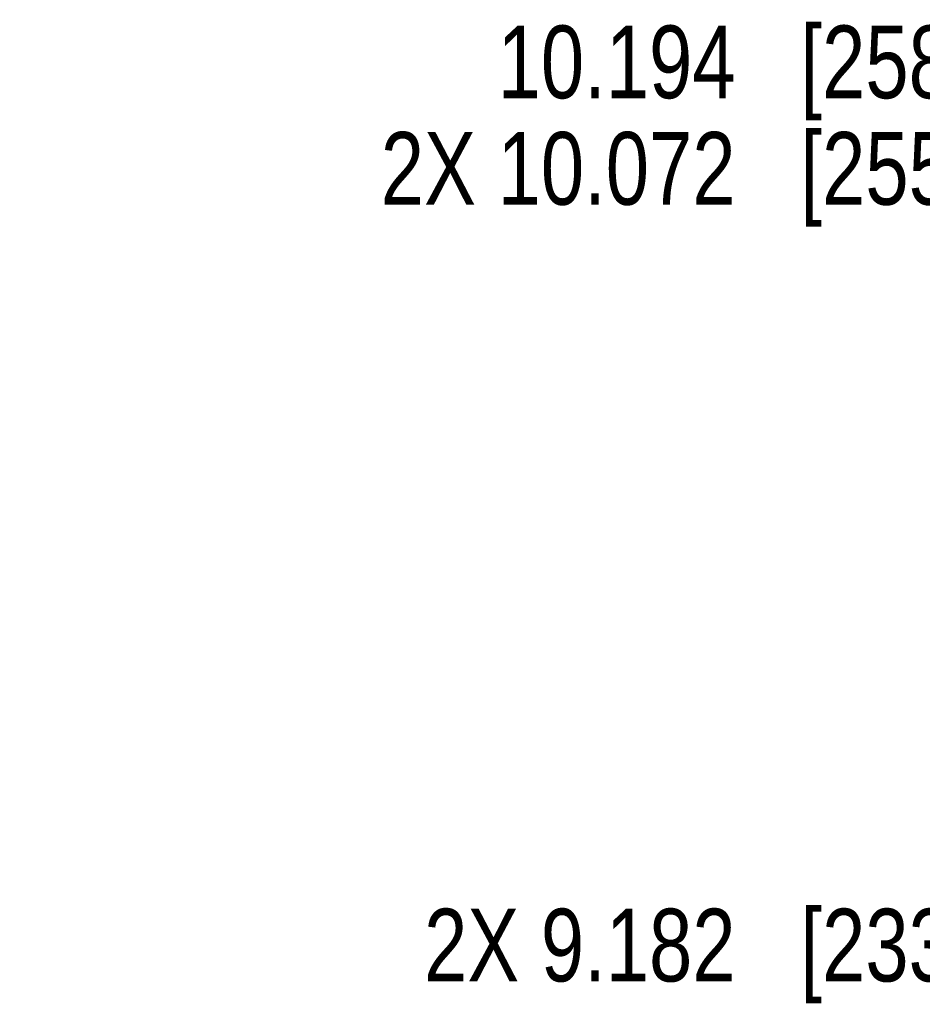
# Model space of a CAD drawing. Header units: inches. Extents: x 0 to 34, y 0 to 22.
# Tile 24 of 39: x 11.8 to 13.3, y 17 to 18.7. Entities that reach past the tile are written whole.
import ezdxf

# ---------------------------------------------------------------- set-up
doc = ezdxf.new("R2010")
doc.units = ezdxf.units.IN
doc.header["$LTSCALE"] = 1.87
doc.header["$MEASUREMENT"] = 0
doc.layers.get('0').update_dxf_attribs({"linetype": 'CONTINUOUS'})
doc.layers.add('DIMENSIONS', color=7, linetype='CONTINUOUS')
doc.styles.get("Standard").update_dxf_attribs({"font": 'txt', "width": 0.8})
doc.dimstyles.new('DIMSTYLE_1', dxfattribs={"dimtxt": 0.125, "dimasz": 0.18, "dimexe": 0.125, "dimexo": 0.0625, "dimgap": 0.03125, "dimtad": 0, "dimtih": 1, "dimtoh": 1, "dimdec": 3, "dimlfac": 0.666667, "dimzin": 4, "dimdsep": 46, "dimtxsty": 'STANDARD', "dimblk": '_FILLED', "dimblk1": '_FILLED', "dimblk2": '_FILLED', "dimcen": 0.09, "dimadec": 0, "dimazin": 0, "dimtp": 0.005, "dimtm": 0.005, "dimtfac": 1, "dimtdec": 3, "dimtofl": 0, "dimtmove": 0, "dimatfit": 3, "dimldrblk": '_FILLED', "dimfxl": 1, "dimtolj": 1, "dimtzin": 4, "dimarcsym": 0})

# ---------------------------------------------------------------- blocks, each defined once
blk = doc.blocks.new('*D36')
at = {"layer": 'DIMENSIONS', "color": 2, "linetype": 'CONTINUOUS'}
blk.add_line((14.8818, 17.1265), (13.6703, 17.1265), dxfattribs=at)
at = {"layer": 'DIMENSIONS', "color": 2, "linetype": 'CONTINUOUS', "insert": (13.6078, 17.189), "char_height": 0.125, "width": 1.725, "attachment_point": 3, "line_spacing_factor": 0.9}
blk.add_mtext('2X 9.182{\\Ftxt.shx;\\W1.000000;\\H0.125000; }[233.22]', dxfattribs=at)
blk = doc.blocks.new('_FILLED')
at = {"color": 0, "linetype": 'BYBLOCK'}
blk.add_solid([(0, 0), (-1, 0.1736), (-1, -0.1736)], dxfattribs=at)
blk = doc.blocks.new('*D37')
at = {"layer": 'DIMENSIONS', "color": 2, "linetype": 'CONTINUOUS'}
blk.add_line((15.1744, 18.4615), (13.6703, 18.4615), dxfattribs=at)
at = {"layer": 'DIMENSIONS', "color": 2, "linetype": 'CONTINUOUS', "insert": (13.6078, 18.524), "char_height": 0.125, "width": 1.825, "attachment_point": 3, "line_spacing_factor": 0.9}
blk.add_mtext('2X 10.072{\\Ftxt.shx;\\W1.000000;\\H0.125000; }[255.83]', dxfattribs=at)
blk = doc.blocks.new('*D38')
at = {"layer": 'DIMENSIONS', "color": 2, "linetype": 'CONTINUOUS'}
blk.add_line((14.2953, 18.6445), (13.6703, 18.6445), dxfattribs=at)
at = {"layer": 'DIMENSIONS', "color": 2, "linetype": 'CONTINUOUS', "insert": (13.6078, 18.707), "char_height": 0.125, "width": 1.525, "attachment_point": 3, "line_spacing_factor": 0.9}
blk.add_mtext('10.194{\\Ftxt.shx;\\W1.000000;\\H0.125000; }[258.93]', dxfattribs=at)

msp = doc.modelspace()

# ---------------------------------------------------------------- dimensions: what is measured, and where the dimension line sits
at = {"layer": 'DIMENSIONS', "color": 2, "linetype": 'CONTINUOUS'}
dim = msp.add_ordinate_dim(feature_location=(14.2953, 18.6445), offset=(-0.625, 0), dtype=0, origin=(14.3578, 3.3535), dimstyle='DIMSTYLE_1', dxfattribs=at)
dim.commit()
dim.dimension.update_dxf_attribs({"geometry": '*D38', "text_midpoint": (12.8453, 18.6445)})
for feature_location, offset, origin, picture, middle in [((15.1744, 18.4615), (-1.5041, 0), (15.2369, 3.3535), '*D37', (12.6953, 18.4615)), ((14.8818, 17.1265), (-1.2115, 0), (14.9443, 3.3535), '*D36', (12.7453, 17.1265))]:
    dim = msp.add_ordinate_dim(feature_location=feature_location, offset=offset, dtype=0, origin=origin, text='2X <>', dimstyle='DIMSTYLE_1', dxfattribs=at)
    dim.commit()
    dim.dimension.update_dxf_attribs({"geometry": picture, "text_midpoint": middle})

doc.saveas('drawing.dxf')
